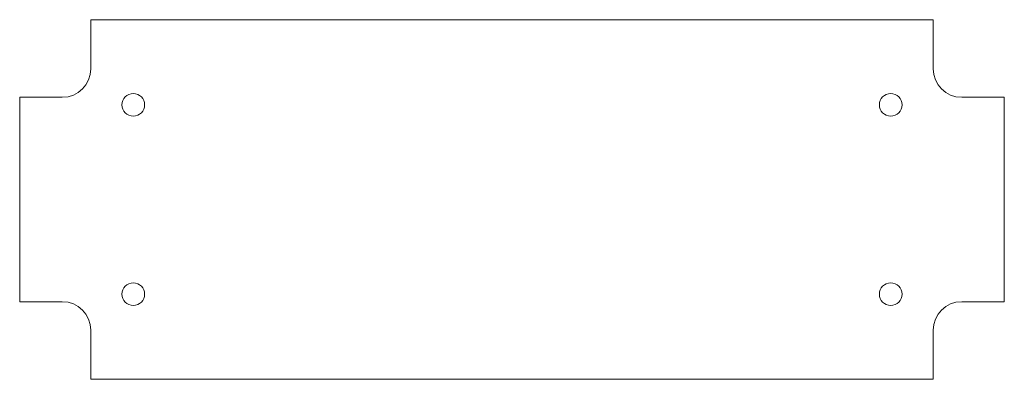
# Model space of a CAD drawing. Header units: millimetres. Extents: x 88 to 192, y 89 to 127.
import ezdxf

# ---------------------------------------------------------------- set-up
doc = ezdxf.new("R2010")
doc.units = ezdxf.units.MM
doc.layers.add('Visible (ANSI)', color=7, linetype='Continuous', lineweight=9)

msp = doc.modelspace()

# ---------------------------------------------------------------- linework, layer by layer
at = {"layer": 'Visible (ANSI)'}
for p, q in [((95.2, 126.95), (95.2, 121.75)), ((95.2, 126.95), (184.2, 126.95)), ((184.2, 126.95), (184.2, 121.75)), ((92.2, 118.75), (87.7, 118.75)), ((87.7, 118.75), (87.7, 97.15)), ((187.2, 118.75), (191.7, 118.75)), ((191.7, 118.75), (191.7, 97.15)), ((87.7, 97.15), (92.2, 97.15)), ((191.7, 97.15), (187.2, 97.15)), ((95.2, 94.15), (95.2, 88.95)), ((184.2, 94.15), (184.2, 88.95)), ((95.2, 88.95), (184.2, 88.95))]:
    msp.add_line(p, q, dxfattribs=at)
for centre in [(99.7, 117.95), (179.7, 117.95), (99.7, 97.95), (179.7, 97.95)]:
    msp.add_circle(centre, 1.2, dxfattribs=at)
for centre, start, end in [((92.2, 121.75), 270, 0), ((187.2, 121.75), 180, 270), ((92.2, 94.15), 0, 90), ((187.2, 94.15), 90, 180)]:
    msp.add_arc(centre, 3, start, end, dxfattribs=at)

doc.saveas('drawing.dxf')
